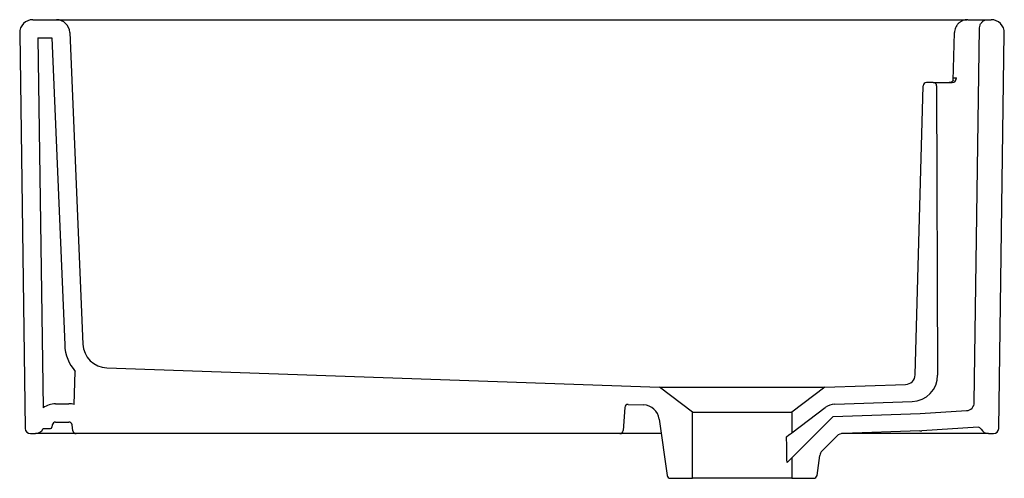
# Model space of a CAD drawing. Header units: millimetres. Extents: x 4855.72 to 4856.314, y 2491.787 to 2492.064.
import ezdxf

# ---------------------------------------------------------------- set-up
doc = ezdxf.new("R2010")
doc.units = ezdxf.units.MM
doc.layers.add('SANINDUSA', color=3, linetype='Continuous')

msp = doc.modelspace()

# ---------------------------------------------------------------- linework, layer by layer
at = {"layer": 'SANINDUSA'}
for p, q in [((4855.72759, 2492.06376), (4855.74181, 2492.06376)), ((4855.74181, 2492.06376), (4855.79976, 2492.06376)), ((4855.79976, 2492.06376), (4856.23418, 2492.06376)), ((4856.30441, 2492.06376), (4856.30636, 2492.06376)), ((4856.29624, 2491.83256), (4856.29941, 2492.05883)), ((4855.71959, 2492.05565), (4855.72293, 2491.81691)), ((4855.73063, 2492.05276), (4855.73376, 2491.82936)), ((4855.73063, 2492.05276), (4855.73893, 2492.05276)), ((4855.73893, 2492.05276), (4855.74676, 2491.86731)), ((4855.7498, 2492.0561), (4855.75775, 2491.86777)), ((4856.28339, 2492.0271), (4856.28424, 2492.056)), ((4856.31102, 2491.81691), (4856.31436, 2492.05565)), ((4856.28401, 2492.02867), (4856.28544, 2492.02868)), ((4856.26055, 2491.84929), (4856.26542, 2492.02381)), ((4856.27148, 2492.02576), (4856.26742, 2492.02576)), ((4856.27148, 2492.02576), (4856.28148, 2492.02576)), ((4856.27348, 2492.02377), (4856.27409, 2491.84914)), ((4856.28148, 2492.02576), (4856.28284, 2492.02576)), ((4855.75248, 2491.83135), (4855.75318, 2491.85127)), ((4855.77221, 2491.85341), (4856.10598, 2491.84176)), ((4856.20598, 2491.84176), (4856.25476, 2491.84346)), ((4856.12598, 2491.82676), (4856.10598, 2491.84176)), ((4856.10598, 2491.84176), (4856.20598, 2491.84176)), ((4856.20598, 2491.84176), (4856.18598, 2491.82676)), ((4855.74128, 2491.83176), (4855.74926, 2491.83176)), ((4856.08715, 2491.83141), (4856.0964, 2491.83109)), ((4856.2119, 2491.83146), (4856.25865, 2491.83309)), ((4856.08508, 2491.82955), (4856.08411, 2491.81562)), ((4856.12598, 2491.78676), (4856.12598, 2491.82676)), ((4856.12598, 2491.82676), (4856.18598, 2491.82676)), ((4856.18598, 2491.81426), (4856.20625, 2491.82947)), ((4856.18598, 2491.82676), (4856.18598, 2491.81426)), ((4856.21101, 2491.82414), (4856.26346, 2491.82592)), ((4856.26346, 2491.82592), (4856.29155, 2491.82764)), ((4855.74128, 2491.82076), (4855.74926, 2491.82076)), ((4856.10596, 2491.82248), (4856.11074, 2491.78848)), ((4856.21101, 2491.82414), (4856.18598, 2491.79911)), ((4855.72613, 2491.81376), (4855.7291, 2491.81376)), ((4855.74719, 2491.81376), (4855.7291, 2491.81376)), ((4855.73368, 2491.81676), (4855.73811, 2491.81676)), ((4855.7393, 2491.81904), (4855.7391, 2491.81762)), ((4855.75174, 2491.81548), (4855.75124, 2491.81904)), ((4855.75372, 2491.81376), (4855.75284, 2491.81376)), ((4856.08211, 2491.81376), (4855.75372, 2491.81376)), ((4856.10718, 2491.81376), (4856.08211, 2491.81376)), ((4856.259, 2491.81376), (4856.21608, 2491.81376)), ((4856.26328, 2491.81541), (4856.21674, 2491.81383)), ((4856.29852, 2491.81755), (4856.26464, 2491.81547)), ((4856.28724, 2491.81376), (4856.28276, 2491.81376)), ((4856.30486, 2491.81376), (4856.28724, 2491.81376)), ((4856.30486, 2491.81376), (4856.30782, 2491.81376)), ((4856.20432, 2491.80331), (4856.21338, 2491.81236)), ((4856.18598, 2491.79911), (4856.18598, 2491.78676)), ((4856.20122, 2491.78848), (4856.2029, 2491.80047)), ((4856.11272, 2491.78676), (4856.12598, 2491.78676)), ((4856.18598, 2491.78676), (4856.12598, 2491.78676)), ((4856.18598, 2491.78676), (4856.19924, 2491.78676))]:
    msp.add_line(p, q, dxfattribs=at)
at = {"layer": 'SANINDUSA', "flags": 128}
for points in [[(4856.18283, 2491.8119), (4856.18419, 2491.81292), (4856.18518, 2491.81366), (4856.18578, 2491.81411), (4856.18598, 2491.81426)], [(4856.18598, 2491.79911), (4856.18579, 2491.79892), (4856.18525, 2491.79838), (4856.18435, 2491.79747), (4856.1831, 2491.79623)]]:
    msp.add_lwpolyline(points, dxfattribs=at)
at = {"layer": 'SANINDUSA'}
for centre, radius, start, end in [((4855.72759, 2492.05576), 0.008, 90, 180.80209), ((4855.74181, 2492.05576), 0.008, 2.41611, 90), ((4856.30636, 2492.05576), 0.008, 359.19791, 90), ((4856.28263, 2492.02856), 0.00281, 274.23702, 2.3656), ((4856.26742, 2492.02376), 0.002, 90, 178.4), ((4856.27148, 2492.02376), 0.002, 0.19791, 90), ((4855.77274, 2491.86841), 0.026, 182.41611, 221.21407), ((4855.77274, 2491.86841), 0.015, 182.41611, 268), ((4856.25455, 2491.84946), 0.006, 272, 358.4), ((4856.25809, 2491.84908), 0.016, 272, 0.19791), ((4855.74128, 2491.81876), 0.013, 90, 125.33231), ((4855.74926, 2491.81876), 0.013, 75.62681, 90), ((4856.08708, 2491.82941), 0.002, 88, 176), ((4856.21225, 2491.82147), 0.01, 92, 126.87007), ((4856.29124, 2491.83263), 0.005, 273.51136, 359.19791), ((4856.09605, 2491.82109), 0.01, 8, 88), ((4855.74128, 2491.81876), 0.002, 90, 172), ((4855.74926, 2491.81876), 0.002, 8, 90), ((4855.72613, 2491.81696), 0.0032, 180.80209, 270), ((4855.7291, 2491.81876), 0.005, 270, 336.42182), ((4855.73811, 2491.81776), 0.001, 270, 352), ((4855.75372, 2491.81576), 0.002, 188, 270), ((4856.08211, 2491.81576), 0.002, 270, 356), ((4856.21691, 2491.80883), 0.005, 91.94583, 135), ((4856.26158, 2491.86538), 0.05, 271.94583, 273.51136), ((4856.29864, 2491.81555), 0.002, 27.24588, 93.51136), ((4856.30486, 2491.81876), 0.005, 207.24588, 270), ((4856.30782, 2491.81696), 0.0032, 270, 359.19791), ((4856.20786, 2491.79977), 0.005, 135, 172), ((4856.11272, 2491.78876), 0.002, 188, 270), ((4856.19924, 2491.78876), 0.002, 270, 352)]:
    msp.add_arc(centre, radius, start, end, dxfattribs=at)
msp.add_ellipse((4856.15598, 2491.42891), major_axis=(0, 0.85909), ratio=0.034921, start_param=5.154186, end_param=5.174467, dxfattribs=at)
for points, knots in [([(4856.23418, 2492.06376), (4856.23631, 2492.06376), (4856.24057, 2492.06376), (4856.24692, 2492.06376), (4856.25315, 2492.06376), (4856.25919, 2492.06376), (4856.26491, 2492.06376), (4856.27024, 2492.06376), (4856.27512, 2492.06376), (4856.27949, 2492.06376), (4856.28327, 2492.06376), (4856.28644, 2492.06376), (4856.28897, 2492.06376), (4856.29072, 2492.06376), (4856.29164, 2492.06376), (4856.29177, 2492.06376), (4856.29178, 2492.06376)], [0, 0, 0, 0, 0.07523, 0.150459, 0.22705, 0.303884, 0.380475, 0.457093, 0.533956, 0.610574, 0.687268, 0.764207, 0.840901, 0.917591, 0.994525, 1, 1, 1, 1]), ([(4856.29224, 2492.06376), (4856.29178, 2492.06376), (4856.2913, 2492.06372), (4856.29032, 2492.06354), (4856.28983, 2492.0634), (4856.28886, 2492.06303), (4856.28839, 2492.06279), (4856.28748, 2492.06221), (4856.28706, 2492.06188), (4856.28628, 2492.06112), (4856.28593, 2492.06071), (4856.28533, 2492.05982), (4856.28508, 2492.05935), (4856.28467, 2492.0584), (4856.28452, 2492.05791), (4856.28431, 2492.05694), (4856.28426, 2492.05646), (4856.28424, 2492.056)], [0, 0, 0, 0, 0.125, 0.125, 0.25, 0.25, 0.375, 0.375, 0.5, 0.5, 0.625, 0.625, 0.75, 0.75, 0.875, 0.875, 1, 1, 1, 1]), ([(4856.29224, 2492.06376), (4856.29224, 2492.06376), (4856.29224, 2492.06376), (4856.29226, 2492.06376), (4856.29229, 2492.06376), (4856.29233, 2492.06376), (4856.29238, 2492.06376), (4856.29244, 2492.06376), (4856.29251, 2492.06376), (4856.29259, 2492.06376), (4856.29268, 2492.06376), (4856.29279, 2492.06376), (4856.2929, 2492.06376), (4856.29303, 2492.06376), (4856.2932, 2492.06376), (4856.29343, 2492.06376), (4856.29374, 2492.06376), (4856.29407, 2492.06376), (4856.29443, 2492.06376), (4856.29481, 2492.06376), (4856.29523, 2492.06376), (4856.29552, 2492.06376), (4856.29567, 2492.06376)], [0, 0, 0, 0, 0.0392793, 0.078217, 0.1168728, 0.1553079, 0.1935841, 0.2317643, 0.2699118, 0.3080902, 0.3463626, 0.3847919, 0.4234403, 0.4623687, 0.5016368, 0.5737722, 0.644942, 0.715532, 0.785937, 0.8565553, 0.9277814, 1, 1, 1, 1]), ([(4856.29567, 2492.06376), (4856.29578, 2492.06376), (4856.29599, 2492.06376), (4856.29631, 2492.06376), (4856.29662, 2492.06376), (4856.29692, 2492.06376), (4856.29722, 2492.06376), (4856.29752, 2492.06376), (4856.29781, 2492.06376), (4856.29809, 2492.06376), (4856.29837, 2492.06376), (4856.29865, 2492.06376), (4856.29892, 2492.06376), (4856.29918, 2492.06376), (4856.29944, 2492.06376), (4856.29969, 2492.06376), (4856.29994, 2492.06376), (4856.3004, 2492.06376), (4856.30103, 2492.06376), (4856.30177, 2492.06376), (4856.30241, 2492.06376), (4856.30311, 2492.06376), (4856.30375, 2492.06376), (4856.30411, 2492.06376), (4856.30427, 2492.06376), (4856.30435, 2492.06376), (4856.3044, 2492.06376), (4856.3044, 2492.06376), (4856.30441, 2492.06376)], [0, 0, 0, 0, 0.0161005, 0.0321989, 0.0483056, 0.0644314, 0.0805868, 0.0967822, 0.1130282, 0.129335, 0.1457129, 0.162172, 0.1787221, 0.195373, 0.2121345, 0.2290158, 0.2460261, 0.2631745, 0.3257355, 0.3891762, 0.4538998, 0.5202861, 0.6388372, 0.7657633, 0.8169944, 0.8730806, 0.9340699, 1, 1, 1, 1]), ([(4856.29941, 2492.05883), (4856.29947, 2492.05939), (4856.2996, 2492.06051), (4856.30048, 2492.062), (4856.30176, 2492.06311), (4856.30316, 2492.06368), (4856.30406, 2492.06374), (4856.30441, 2492.06376)], [0, 0, 0, 0, 0.216621, 0.433242, 0.649864, 0.866484, 1, 1, 1, 1]), ([(4856.28345, 2492.02728), (4856.28345, 2492.02737), (4856.28349, 2492.02785), (4856.28364, 2492.02838), (4856.28385, 2492.02866), (4856.28399, 2492.02867), (4856.28401, 2492.02867)], [0, 0, 0, 0, 0.100137, 0.557339, 0.924958, 1, 1, 1, 1]), ([(4856.28347, 2492.02728), (4856.28347, 2492.02728), (4856.28347, 2492.02731), (4856.28345, 2492.0272), (4856.2833, 2492.02689), (4856.28292, 2492.02641), (4856.28227, 2492.02598), (4856.2816, 2492.02575), (4856.28122, 2492.02578), (4856.28112, 2492.02579)], [0, 0, 0, 0, 0.006876, 0.131606, 0.272413, 0.46432, 0.686242, 0.919328, 1, 1, 1, 1]), ([(4856.28276, 2491.81376), (4856.28269, 2491.81376), (4856.28254, 2491.81376), (4856.28139, 2491.81376), (4856.27964, 2491.81376), (4856.27731, 2491.81376), (4856.27441, 2491.81376), (4856.27096, 2491.81376), (4856.267, 2491.81376), (4856.26307, 2491.81376), (4856.26031, 2491.81376), (4856.25917, 2491.81376)], [0, 0, 0, 0, 0.121881, 0.243768, 0.356545, 0.469682, 0.582459, 0.695087, 0.808073, 0.920702, 1, 1, 1, 1])]:
    msp.add_open_spline(points, degree=3, knots=knots, dxfattribs=at)
msp.add_open_spline([(4855.75284, 2491.81376), (4855.75093, 2491.81376), (4855.74905, 2491.81376), (4855.74719, 2491.81376)], degree=3, dxfattribs=at)

doc.saveas('drawing.dxf')
